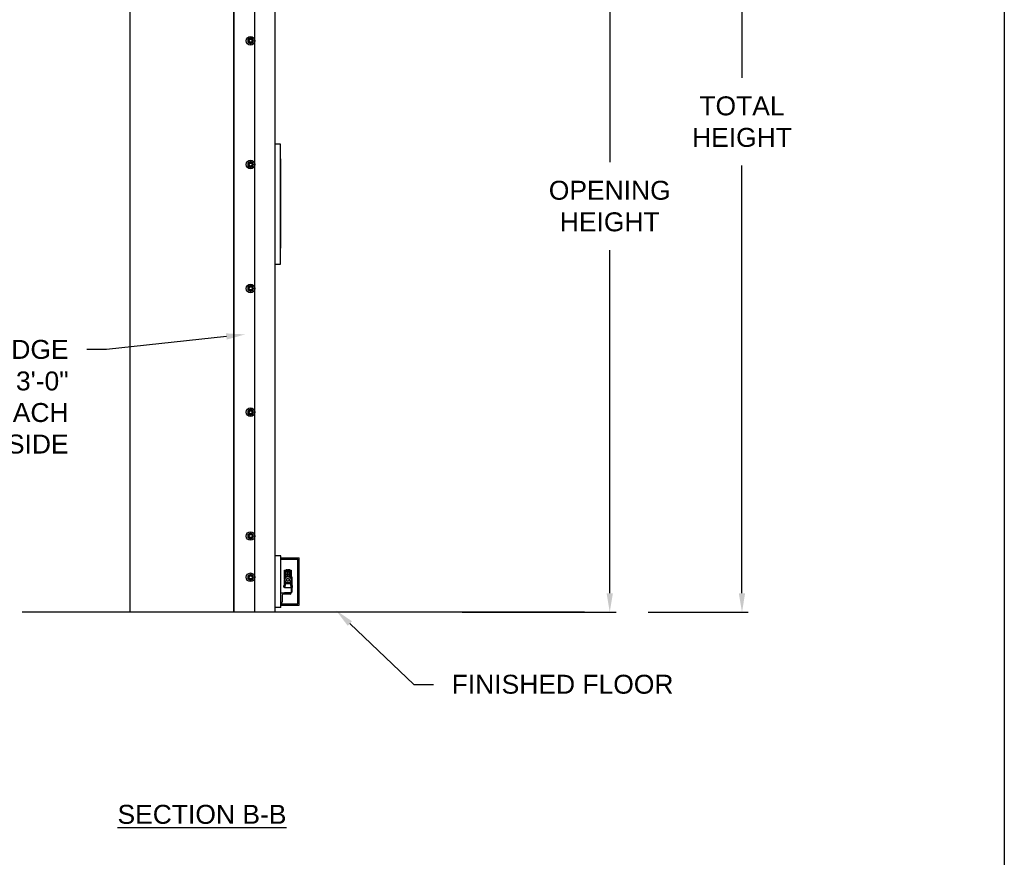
# Model space of a CAD drawing. Header units: inches. Extents: x 170 to 312, y 215 to 248.
# Tile 238 of 256: x 282.83 to 287.71, y 238.89 to 243.04. Entities that reach past the tile are written whole.
import ezdxf
from ezdxf import colors
from ezdxf.entities.mleader import LeaderData, LeaderLine
from ezdxf.math import Vec2, Vec3

# ---------------------------------------------------------------- set-up
doc = ezdxf.new("R2010")
doc.units = ezdxf.units.IN
doc.header["$LTSCALE"] = 0.25
doc.header["$MEASUREMENT"] = 0
doc.layers.add('ANNOTATIONS', color=1, linetype='Continuous')
doc.layers.add('MOTOR RH', color=7, linetype='Continuous')
doc.styles.add('ARIAL', font='arial.ttf', dxfattribs={"height": 0.09375})
doc.dimstyles.new('STANDARD$0', dxfattribs={"dimtxt": 0.09375, "dimasz": 0.09375, "dimexe": 0.03125, "dimexo": 0.046875, "dimgap": 0.09, "dimtad": 0, "dimtih": 1, "dimtoh": 1, "dimdec": 4, "dimzin": 0, "dimdsep": 46, "dimtxsty": 'ARIAL', "dimcen": 0.09, "dimadec": 0, "dimazin": 0, "dimtfac": 1, "dimtdec": 4, "dimtofl": 0, "dimtmove": 0, "dimatfit": 1, "dimfxl": 1, "dimtolj": 1, "dimtzin": 0, "dimarcsym": 0})

# ---------------------------------------------------------------- blocks, each defined once
blk = doc.blocks.new('*D63')
at = {"layer": 'ANNOTATIONS', "color": 0, "lineweight": -2, "transparency": 16777216}
for p, q in [((283.9429, 244.125), (285.7888, 244.125)), ((285.7576, 244.0313), (285.7576, 242.3317)), ((285.7576, 240.1972), (285.7576, 241.8968)), ((285.0271, 240.1034), (285.7888, 240.1034))]:
    blk.add_line(p, q, dxfattribs=at)
at = {"layer": 'ANNOTATIONS', "color": 0, "transparency": 16777216}
for points in [[(285.742, 244.0313), (285.7732, 244.0313), (285.7576, 244.125)], [(285.742, 240.1972), (285.7732, 240.1972), (285.7576, 240.1034)]]:
    blk.add_solid(points, dxfattribs=at)
at = {"layer": 'defpoints', "color": 0, "transparency": 16777216}
for p in [(283.896, 244.125), (284.9802, 240.1034), (285.7576, 240.1034)]:
    blk.add_point(p, dxfattribs=at)
at = {"layer": 'ANNOTATIONS', "color": 0, "transparency": 16777216, "insert": (285.7576, 242.1142), "char_height": 0.09375, "attachment_point": 5, "style": 'ARIAL'}
blk.add_mtext('\\A1;OPENING\\PHEIGHT', dxfattribs=at)
blk = doc.blocks.new('*D64')
at = {"layer": 'ANNOTATIONS', "color": 0, "lineweight": -2, "transparency": 16777216}
for p, q in [((283.9429, 244.961), (286.4438, 244.961)), ((286.4126, 244.8673), (286.4126, 242.7497)), ((286.4126, 240.1972), (286.4126, 242.3148)), ((285.9474, 240.1034), (286.4438, 240.1034))]:
    blk.add_line(p, q, dxfattribs=at)
at = {"layer": 'ANNOTATIONS', "color": 0, "transparency": 16777216}
for points in [[(286.3969, 244.8673), (286.4282, 244.8673), (286.4126, 244.961)], [(286.3969, 240.1972), (286.4282, 240.1972), (286.4126, 240.1034)]]:
    blk.add_solid(points, dxfattribs=at)
at = {"layer": 'defpoints', "color": 0, "transparency": 16777216}
for p in [(283.896, 244.961), (285.9005, 240.1034), (286.4126, 240.1034)]:
    blk.add_point(p, dxfattribs=at)
at = {"layer": 'ANNOTATIONS', "color": 0, "transparency": 16777216, "insert": (286.4126, 242.5322), "char_height": 0.09375, "attachment_point": 5, "style": 'ARIAL'}
blk.add_mtext('\\A1;TOTAL\\PHEIGHT', dxfattribs=at)

msp = doc.modelspace()

# ---------------------------------------------------------------- linework, layer by layer
at = {"layer": 'defpoints'}
msp.add_lwpolyline([(287.7119, 234.44685), (268.24203, 234.44685), (268.24203, 247.18196), (287.7119, 247.18196)], close=True, dxfattribs=at)
at = {"layer": 'MOTOR RH'}
for p, q in [((283.38036, 245.60178), (283.38036, 240.10342)), ((283.89599, 240.10342), (283.89599, 245.60178)), ((283.89781, 240.1061), (283.89781, 244.91339)), ((284.00001, 240.1061), (284.00001, 244.91339)), ((284.10007, 240.1061), (284.10007, 244.29598)), ((284.10007, 242.42313), (284.12502, 242.42313)), ((284.12502, 242.42313), (284.12502, 241.82565)), ((284.12502, 242.34939), (284.12609, 242.34939)), ((284.12609, 242.34939), (284.12609, 241.90655)), ((284.12715, 242.34513), (284.12609, 242.34513)), ((284.12715, 242.34513), (284.12715, 241.91081)), ((284.12502, 241.90655), (284.12609, 241.90655)), ((284.12715, 241.91081), (284.12609, 241.91081)), ((284.12502, 241.82565), (284.10007, 241.82565)), ((284.12891, 240.38302), (284.09911, 240.38302)), ((284.12891, 240.12754), (284.12891, 240.38302)), ((284.12891, 240.37238), (284.21872, 240.37238)), ((284.12891, 240.36597), (284.21231, 240.36597)), ((284.21231, 240.14459), (284.21231, 240.36597)), ((284.21872, 240.13819), (284.21872, 240.37238)), ((284.1468, 240.31177), (284.18033, 240.31177)), ((284.1468, 240.26706), (284.1468, 240.31177)), ((284.1468, 240.3047), (284.14814, 240.30507)), ((284.14814, 240.2909), (284.1468, 240.29101)), ((284.14814, 240.31177), (284.14814, 240.2909)), ((284.14814, 240.30507), (284.17899, 240.30507)), ((284.15217, 240.2909), (284.14814, 240.2909)), ((284.14948, 240.2909), (284.14948, 240.27326)), ((284.15954, 240.30373), (284.15217, 240.30507)), ((284.15217, 240.30507), (284.15217, 240.27646)), ((284.15954, 240.29032), (284.15217, 240.2909)), ((284.15619, 240.31513), (284.15284, 240.31177)), ((284.15619, 240.31513), (284.16021, 240.31513)), ((284.15954, 240.30373), (284.16759, 240.30373)), ((284.15954, 240.30373), (284.15954, 240.28044)), ((284.16759, 240.29032), (284.15954, 240.29032)), ((284.16021, 240.31513), (284.16357, 240.31177)), ((284.16692, 240.31513), (284.16357, 240.31177)), ((284.16692, 240.31513), (284.17094, 240.31513)), ((284.17496, 240.30507), (284.16759, 240.30373)), ((284.16759, 240.30373), (284.16759, 240.28044)), ((284.17496, 240.2909), (284.16759, 240.29032)), ((284.17094, 240.31513), (284.17429, 240.31177)), ((284.17496, 240.30507), (284.17496, 240.27646)), ((284.17899, 240.2909), (284.17496, 240.2909)), ((284.17765, 240.27326), (284.17765, 240.2909)), ((284.17899, 240.2909), (284.17899, 240.31177)), ((284.17899, 240.30507), (284.18033, 240.3047)), ((284.18033, 240.29101), (284.17899, 240.2909)), ((284.18033, 240.31177), (284.18033, 240.26706)), ((284.15435, 240.28013), (284.14513, 240.26417)), ((284.14513, 240.26417), (284.1476, 240.26417)), ((284.14513, 240.26417), (284.15435, 240.2482)), ((284.1468, 240.2246), (284.1468, 240.26127)), ((284.14948, 240.24606), (284.14798, 240.2246)), ((284.14948, 240.25507), (284.14948, 240.24606)), ((284.14948, 240.24606), (284.17765, 240.24606)), ((284.15435, 240.28013), (284.15558, 240.27799)), ((284.17278, 240.28013), (284.15435, 240.28013)), ((284.15558, 240.25034), (284.15435, 240.2482)), ((284.15435, 240.2482), (284.17278, 240.2482)), ((284.15954, 240.28044), (284.15846, 240.28013)), ((284.16867, 240.28013), (284.16759, 240.28044)), ((284.17278, 240.28013), (284.17155, 240.27799)), ((284.17278, 240.2482), (284.17155, 240.25034)), ((284.182, 240.26417), (284.17278, 240.28013)), ((284.17278, 240.2482), (284.182, 240.26417)), ((284.17765, 240.24606), (284.17765, 240.25507)), ((284.17915, 240.2246), (284.17765, 240.24606)), ((284.182, 240.26417), (284.17953, 240.26417)), ((284.18033, 240.27905), (284.18234, 240.27905)), ((284.18033, 240.26127), (284.18033, 240.20328)), ((284.18234, 240.27905), (284.18234, 240.20328)), ((284.12891, 240.19993), (284.18001, 240.19993)), ((284.17388, 240.19352), (284.14145, 240.19352)), ((284.14211, 240.23399), (284.14211, 240.22863)), ((284.18033, 240.2246), (284.1468, 240.2246)), ((284.1468, 240.19993), (284.1468, 240.20194)), ((284.1468, 240.20194), (284.17899, 240.20194)), ((284.18001, 240.19993), (284.18001, 240.19965)), ((284.18608, 240.23392), (284.18609, 240.23393)), ((284.12918, 240.14883), (284.12891, 240.14883)), ((284.12891, 240.14459), (284.21231, 240.14459)), ((284.13532, 240.18739), (284.13532, 240.15496)), ((285.63292, 240.10342), (282.84639, 240.10342)), ((283.89781, 240.1061), (284.10007, 240.1061)), ((284.12891, 240.12754), (284.09911, 240.12754)), ((284.12891, 240.13819), (284.21872, 240.13819))]:
    msp.add_line(p, q, dxfattribs=at)
at = {"layer": 'MOTOR RH', "flags": 128}
for points in [[(284.18645, 240.23193), (284.18643, 240.23193), (284.1864, 240.23192), (284.18637, 240.23192), (284.18632, 240.23192), (284.18627, 240.23191), (284.18621, 240.23191), (284.18615, 240.2319), (284.18608, 240.23189)], [(284.18608, 240.23072), (284.18615, 240.23072), (284.18621, 240.23071), (284.18627, 240.23071), (284.18632, 240.2307), (284.18637, 240.2307), (284.1864, 240.23069), (284.18643, 240.23069), (284.18645, 240.23069)]]:
    msp.add_lwpolyline(points, dxfattribs=at)
at = {"layer": 'MOTOR RH'}
for centre, radius in [((283.97872, 242.93341), 0.02129), ((283.97872, 242.93341), 0.01277), ((283.97872, 242.93341), 0.00852), ((283.97872, 242.93341), 0.0075), ((283.97872, 242.32026), 0.02129), ((283.97872, 242.32026), 0.01277), ((283.97872, 242.32026), 0.00852), ((283.97872, 242.32026), 0.0075), ((283.97872, 241.70711), 0.02129), ((283.97872, 241.70711), 0.01277), ((283.97872, 241.70711), 0.00852), ((283.97872, 241.70711), 0.0075), ((283.97872, 241.09396), 0.02129), ((283.97872, 241.09396), 0.01277), ((283.97872, 241.09396), 0.00852), ((283.97872, 241.09396), 0.0075), ((283.97872, 240.4808), 0.02129), ((283.97872, 240.4808), 0.01277), ((283.97872, 240.4808), 0.00852), ((283.97872, 240.4808), 0.0075), ((283.97872, 240.27642), 0.02129), ((283.97872, 240.27642), 0.01277), ((283.97872, 240.27642), 0.00852), ((283.97872, 240.27642), 0.0075), ((284.16357, 240.26417), 0.01597), ((284.16357, 240.26417), 0.00738), ((284.16357, 240.26417), 0.00671)]:
    msp.add_circle(centre, radius, dxfattribs=at)
for centre, radius, start, end in [((284.16357, 240.26417), 0.01676, 132.26959, 167.73041), ((284.16357, 240.26417), 0.01676, 192.26959, 227.73041), ((284.16357, 240.26417), 0.01676, 252.26959, 287.73041), ((284.16357, 240.26417), 0.01676, 12.26959, 47.73041), ((284.16357, 240.26417), 0.01676, 312.26959, 347.73041), ((284.14145, 240.18739), 0.00613, 90, 180), ((284.17388, 240.19965), 0.00613, 270, 0), ((284.17899, 240.20328), 0.00335, 270, 0), ((284.17899, 240.20328), 0.00134, 270, 0), ((284.18433, 240.23603), 0.000644, 35.78304, 90), ((284.18433, 240.22659), 0.000644, 270, 324.21696), ((284.17778, 240.23131), 0.00872, 17.52817, 35.78304), ((284.17778, 240.23131), 0.00872, 324.21696, 342.47183), ((284.17773, 240.23131), 0.00875, 4.05606, 17.36781), ((284.17568, 240.23131), 0.01042, 356.78781, 3.21219), ((284.17773, 240.23131), 0.00875, 342.63212, 355.944), ((284.19803, 240.24357), 0.01908, 231.2107, 231.27373), ((284.12918, 240.15496), 0.00613, 270, 0)]:
    msp.add_arc(centre, radius, start, end, dxfattribs=at)
for points, knots in [([(283.97233, 242.94448), (283.97144, 242.94396), (283.96962, 242.94291), (283.9675, 242.94169), (283.96629, 242.94099), (283.96594, 242.94079)], [0, 0, 0, 0, 0.4063029, 0.8272597, 1, 1, 1, 1]), ([(283.96594, 242.93341), (283.96594, 242.93358), (283.96594, 242.93469), (283.96594, 242.93675), (283.96594, 242.93903), (283.96594, 242.94035), (283.96594, 242.94079)], [0, 0, 0, 0, 0.0665057, 0.4352989, 0.8145616, 1, 1, 1, 1]), ([(283.96594, 242.92604), (283.96594, 242.92666), (283.96594, 242.92814), (283.96594, 242.9306), (283.96594, 242.93247), (283.96594, 242.93341)], [0, 0, 0, 0, 0.2654559, 0.628086, 1, 1, 1, 1]), ([(283.96594, 242.92604), (283.96694, 242.92547), (283.96896, 242.9243), (283.97117, 242.92302), (283.9723, 242.92237), (283.97233, 242.92235)], [0, 0, 0, 0, 0.4843391, 0.98632, 1, 1, 1, 1]), ([(283.97872, 242.94816), (283.97772, 242.94759), (283.9757, 242.94642), (283.97349, 242.94515), (283.97236, 242.94449), (283.97233, 242.94448)], [0, 0, 0, 0, 0.4843396, 0.98632, 1, 1, 1, 1]), ([(283.9851, 242.94448), (283.98421, 242.94499), (283.98239, 242.94604), (283.98027, 242.94727), (283.97907, 242.94796), (283.97872, 242.94816)], [0, 0, 0, 0, 0.40630307, 0.82725964, 1, 1, 1, 1]), ([(283.9851, 242.94448), (283.98421, 242.94499), (283.98239, 242.94604), (283.98027, 242.94727), (283.97907, 242.94796), (283.97872, 242.94816)], [0, 0, 0, 0, 0.4062953, 0.8272611, 1, 1, 1, 1]), ([(283.99149, 242.94079), (283.9905, 242.94136), (283.98847, 242.94253), (283.98627, 242.9438), (283.98513, 242.94446), (283.9851, 242.94448)], [0, 0, 0, 0, 0.4843391, 0.98632, 1, 1, 1, 1]), ([(283.99149, 242.94079), (283.9905, 242.94136), (283.98847, 242.94253), (283.98627, 242.9438), (283.98513, 242.94446), (283.9851, 242.94448)], [0, 0, 0, 0, 0.4843494, 0.9863201, 1, 1, 1, 1]), ([(283.9851, 242.92235), (283.986, 242.92287), (283.98782, 242.92392), (283.98993, 242.92514), (283.99114, 242.92584), (283.99149, 242.92604)], [0, 0, 0, 0, 0.4063026, 0.8272793, 1, 1, 1, 1]), ([(283.9851, 242.92235), (283.986, 242.92287), (283.98782, 242.92392), (283.98993, 242.92514), (283.99114, 242.92584), (283.99149, 242.92604)], [0, 0, 0, 0, 0.4062946, 0.8272804, 1, 1, 1, 1]), ([(283.99149, 242.93341), (283.99149, 242.93358), (283.99149, 242.93469), (283.99149, 242.93675), (283.99149, 242.93903), (283.99149, 242.94035), (283.99149, 242.94079)], [0, 0, 0, 0, 0.0665057, 0.4352989, 0.8145616, 1, 1, 1, 1]), ([(283.99149, 242.92604), (283.99149, 242.92666), (283.99149, 242.92814), (283.99149, 242.9306), (283.99149, 242.93247), (283.99149, 242.93341)], [0, 0, 0, 0, 0.2654559, 0.628086, 1, 1, 1, 1]), ([(283.99149, 242.92604), (283.99149, 242.92666), (283.99149, 242.92814), (283.99149, 242.9306), (283.99149, 242.93247), (283.99149, 242.93341)], [0, 0, 0, 0, 0.2654541, 0.6280925, 1, 1, 1, 1]), ([(283.97233, 242.92235), (283.97322, 242.92184), (283.97504, 242.92079), (283.97716, 242.91956), (283.97837, 242.91887), (283.97872, 242.91866)], [0, 0, 0, 0, 0.40629018, 0.82727519, 1, 1, 1, 1]), ([(283.97872, 242.91866), (283.97971, 242.91924), (283.98173, 242.9204), (283.98394, 242.92168), (283.98507, 242.92233), (283.9851, 242.92235)], [0, 0, 0, 0, 0.48432975, 0.98634069, 1, 1, 1, 1]), ([(283.97872, 242.91866), (283.97971, 242.91924), (283.98173, 242.9204), (283.98394, 242.92168), (283.98507, 242.92233), (283.9851, 242.92235)], [0, 0, 0, 0, 0.4843389, 0.9863397, 1, 1, 1, 1]), ([(283.97233, 242.33132), (283.97144, 242.33081), (283.96962, 242.32976), (283.9675, 242.32853), (283.96629, 242.32784), (283.96594, 242.32764)], [0, 0, 0, 0, 0.4063027, 0.8272695, 1, 1, 1, 1]), ([(283.96594, 242.32026), (283.96594, 242.32043), (283.96594, 242.32154), (283.96594, 242.3236), (283.96594, 242.32588), (283.96594, 242.3272), (283.96594, 242.32764)], [0, 0, 0, 0, 0.0665254, 0.43527, 0.8145456, 1, 1, 1, 1]), ([(283.96594, 242.31289), (283.96594, 242.31351), (283.96594, 242.31499), (283.96594, 242.31745), (283.96594, 242.31932), (283.96594, 242.32026)], [0, 0, 0, 0, 0.2654611, 0.6280578, 1, 1, 1, 1]), ([(283.96594, 242.31289), (283.96694, 242.31231), (283.96896, 242.31114), (283.97117, 242.30987), (283.9723, 242.30922), (283.97233, 242.3092)], [0, 0, 0, 0, 0.4843391, 0.98632, 1, 1, 1, 1]), ([(283.97872, 242.33501), (283.97772, 242.33444), (283.9757, 242.33327), (283.97349, 242.33199), (283.97236, 242.33134), (283.97233, 242.33132)], [0, 0, 0, 0, 0.4843346, 0.9863304, 1, 1, 1, 1]), ([(283.97233, 242.3092), (283.97322, 242.30868), (283.97504, 242.30763), (283.97716, 242.30641), (283.97837, 242.30571), (283.97872, 242.30551)], [0, 0, 0, 0, 0.4062965, 0.8272672, 1, 1, 1, 1]), ([(283.9851, 242.33132), (283.98421, 242.33184), (283.98239, 242.33289), (283.98027, 242.33411), (283.97907, 242.33481), (283.97872, 242.33501)], [0, 0, 0, 0, 0.4062967, 0.8272676, 1, 1, 1, 1]), ([(283.9851, 242.33132), (283.98421, 242.33184), (283.98239, 242.33289), (283.98027, 242.33411), (283.97907, 242.33481), (283.97872, 242.33501)], [0, 0, 0, 0, 0.406289, 0.8272691, 1, 1, 1, 1]), ([(283.97872, 242.30551), (283.97971, 242.30608), (283.98173, 242.30725), (283.98394, 242.30853), (283.98507, 242.30918), (283.9851, 242.3092)], [0, 0, 0, 0, 0.4843348, 0.9863303, 1, 1, 1, 1]), ([(283.97872, 242.30551), (283.97971, 242.30608), (283.98173, 242.30725), (283.98394, 242.30853), (283.98507, 242.30918), (283.9851, 242.3092)], [0, 0, 0, 0, 0.484344, 0.9863293, 1, 1, 1, 1]), ([(283.99149, 242.32764), (283.9905, 242.32821), (283.98847, 242.32938), (283.98627, 242.33065), (283.98513, 242.33131), (283.9851, 242.33132)], [0, 0, 0, 0, 0.4843289, 0.98632, 1, 1, 1, 1]), ([(283.99149, 242.32764), (283.9905, 242.32821), (283.98847, 242.32938), (283.98627, 242.33065), (283.98513, 242.33131), (283.9851, 242.33132)], [0, 0, 0, 0, 0.4843392, 0.9863201, 1, 1, 1, 1]), ([(283.9851, 242.3092), (283.986, 242.30971), (283.98782, 242.31077), (283.98993, 242.31199), (283.99114, 242.31268), (283.99149, 242.31289)], [0, 0, 0, 0, 0.4062924, 0.8272695, 1, 1, 1, 1]), ([(283.9851, 242.3092), (283.986, 242.30971), (283.98782, 242.31077), (283.98993, 242.31199), (283.99114, 242.31268), (283.99149, 242.31289)], [0, 0, 0, 0, 0.4062844, 0.8272706, 1, 1, 1, 1]), ([(283.99149, 242.32026), (283.99149, 242.32043), (283.99149, 242.32154), (283.99149, 242.3236), (283.99149, 242.32588), (283.99149, 242.3272), (283.99149, 242.32764)], [0, 0, 0, 0, 0.0665254, 0.43527, 0.8145456, 1, 1, 1, 1]), ([(283.99149, 242.31289), (283.99149, 242.31351), (283.99149, 242.31499), (283.99149, 242.31745), (283.99149, 242.31932), (283.99149, 242.32026)], [0, 0, 0, 0, 0.2654611, 0.6280578, 1, 1, 1, 1]), ([(283.99149, 242.31289), (283.99149, 242.31351), (283.99149, 242.31499), (283.99149, 242.31745), (283.99149, 242.31932), (283.99149, 242.32026)], [0, 0, 0, 0, 0.2654593, 0.6280643, 1, 1, 1, 1]), ([(283.97233, 241.71817), (283.97144, 241.71765), (283.96962, 241.7166), (283.9675, 241.71538), (283.96629, 241.71469), (283.96594, 241.71448)], [0, 0, 0, 0, 0.4062926, 0.8272597, 1, 1, 1, 1]), ([(283.96594, 241.70711), (283.96594, 241.70728), (283.96594, 241.70838), (283.96594, 241.71044), (283.96594, 241.71272), (283.96594, 241.71405), (283.96594, 241.71448)], [0, 0, 0, 0, 0.0665463, 0.4352904, 0.8145654, 1, 1, 1, 1]), ([(283.96594, 241.69973), (283.96594, 241.70036), (283.96594, 241.70184), (283.96594, 241.7043), (283.96594, 241.70616), (283.96594, 241.70711)], [0, 0, 0, 0, 0.2654613, 0.6280785, 1, 1, 1, 1]), ([(283.97872, 241.72186), (283.97772, 241.72129), (283.9757, 241.72012), (283.97349, 241.71884), (283.97236, 241.71819), (283.97233, 241.71817)], [0, 0, 0, 0, 0.4843397, 0.9863305, 1, 1, 1, 1]), ([(283.9851, 241.71817), (283.98421, 241.71869), (283.98239, 241.71974), (283.98027, 241.72096), (283.97907, 241.72166), (283.97872, 241.72186)], [0, 0, 0, 0, 0.4062928, 0.8272596, 1, 1, 1, 1]), ([(283.9851, 241.71817), (283.98421, 241.71869), (283.98239, 241.71974), (283.98027, 241.72096), (283.97907, 241.72166), (283.97872, 241.72186)], [0, 0, 0, 0, 0.406285, 0.8272611, 1, 1, 1, 1]), ([(283.99149, 241.71448), (283.9905, 241.71506), (283.98847, 241.71622), (283.98627, 241.7175), (283.98513, 241.71815), (283.9851, 241.71817)], [0, 0, 0, 0, 0.4843391, 0.9863305, 1, 1, 1, 1]), ([(283.99149, 241.71448), (283.9905, 241.71506), (283.98847, 241.71622), (283.98627, 241.7175), (283.98513, 241.71815), (283.9851, 241.71817)], [0, 0, 0, 0, 0.4843494, 0.9863306, 1, 1, 1, 1]), ([(283.99149, 241.70711), (283.99149, 241.70728), (283.99149, 241.70838), (283.99149, 241.71044), (283.99149, 241.71272), (283.99149, 241.71405), (283.99149, 241.71448)], [0, 0, 0, 0, 0.0665463, 0.4352904, 0.8145654, 1, 1, 1, 1]), ([(283.99149, 241.69973), (283.99149, 241.70036), (283.99149, 241.70184), (283.99149, 241.7043), (283.99149, 241.70616), (283.99149, 241.70711)], [0, 0, 0, 0, 0.2654613, 0.6280785, 1, 1, 1, 1]), ([(283.99149, 241.69973), (283.99149, 241.70036), (283.99149, 241.70184), (283.99149, 241.7043), (283.99149, 241.70616), (283.99149, 241.70711)], [0, 0, 0, 0, 0.2654595, 0.6280849, 1, 1, 1, 1]), ([(283.96594, 241.69973), (283.96694, 241.69916), (283.96896, 241.69799), (283.97117, 241.69672), (283.9723, 241.69606), (283.97233, 241.69605)], [0, 0, 0, 0, 0.484334, 0.9863304, 1, 1, 1, 1]), ([(283.97233, 241.69605), (283.97322, 241.69553), (283.97504, 241.69448), (283.97716, 241.69326), (283.97837, 241.69256), (283.97872, 241.69236)], [0, 0, 0, 0, 0.4063027, 0.827269, 1, 1, 1, 1]), ([(283.97872, 241.69236), (283.97971, 241.69293), (283.98173, 241.6941), (283.98394, 241.69537), (283.98507, 241.69603), (283.9851, 241.69605)], [0, 0, 0, 0, 0.4843298, 0.98632, 1, 1, 1, 1]), ([(283.97872, 241.69236), (283.97971, 241.69293), (283.98173, 241.6941), (283.98394, 241.69537), (283.98507, 241.69603), (283.9851, 241.69605)], [0, 0, 0, 0, 0.4843389, 0.986319, 1, 1, 1, 1]), ([(283.9851, 241.69605), (283.986, 241.69656), (283.98782, 241.69761), (283.98993, 241.69883), (283.99114, 241.69953), (283.99149, 241.69973)], [0, 0, 0, 0, 0.4062965, 0.8272677, 1, 1, 1, 1]), ([(283.9851, 241.69605), (283.986, 241.69656), (283.98782, 241.69761), (283.98993, 241.69883), (283.99114, 241.69953), (283.99149, 241.69973)], [0, 0, 0, 0, 0.4062885, 0.8272688, 1, 1, 1, 1]), ([(283.97233, 241.10502), (283.97144, 241.1045), (283.96962, 241.10345), (283.9675, 241.10223), (283.96629, 241.10153), (283.96594, 241.10133)], [0, 0, 0, 0, 0.4062996, 0.8272686, 1, 1, 1, 1]), ([(283.96594, 241.09396), (283.96594, 241.09412), (283.96594, 241.09523), (283.96594, 241.09729), (283.96594, 241.09957), (283.96594, 241.1009), (283.96594, 241.10133)], [0, 0, 0, 0, 0.0665352, 0.4352862, 0.8145477, 1, 1, 1, 1]), ([(283.96594, 241.08658), (283.96594, 241.0872), (283.96594, 241.08868), (283.96594, 241.09114), (283.96594, 241.09301), (283.96594, 241.09396)], [0, 0, 0, 0, 0.2654613, 0.6280785, 1, 1, 1, 1]), ([(283.96594, 241.08658), (283.96694, 241.08601), (283.96896, 241.08484), (283.97117, 241.08356), (283.9723, 241.08291), (283.97233, 241.08289)], [0, 0, 0, 0, 0.4843366, 0.9863252, 1, 1, 1, 1]), ([(283.97872, 241.10871), (283.97772, 241.10813), (283.9757, 241.10696), (283.97349, 241.10569), (283.97236, 241.10504), (283.97233, 241.10502)], [0, 0, 0, 0, 0.4843371, 0.9863252, 1, 1, 1, 1]), ([(283.97233, 241.08289), (283.97322, 241.08238), (283.97504, 241.08133), (283.97716, 241.0801), (283.97837, 241.07941), (283.97872, 241.07921)], [0, 0, 0, 0, 0.4062996, 0.8272681, 1, 1, 1, 1]), ([(283.9851, 241.10502), (283.98421, 241.10553), (283.98239, 241.10658), (283.98027, 241.10781), (283.97907, 241.1085), (283.97872, 241.10871)], [0, 0, 0, 0, 0.40629469, 0.8272685, 1, 1, 1, 1]), ([(283.9851, 241.10502), (283.98421, 241.10553), (283.98239, 241.10658), (283.98027, 241.10781), (283.97907, 241.1085), (283.97872, 241.10871)], [0, 0, 0, 0, 0.4062869, 0.82727, 1, 1, 1, 1]), ([(283.97872, 241.07921), (283.97971, 241.07978), (283.98173, 241.08095), (283.98394, 241.08222), (283.98507, 241.08288), (283.9851, 241.08289)], [0, 0, 0, 0, 0.4843323, 0.9863252, 1, 1, 1, 1]), ([(283.97872, 241.07921), (283.97971, 241.07978), (283.98173, 241.08095), (283.98394, 241.08222), (283.98507, 241.08288), (283.9851, 241.08289)], [0, 0, 0, 0, 0.4843415, 0.9863242, 1, 1, 1, 1]), ([(283.99149, 241.10133), (283.9905, 241.1019), (283.98847, 241.10307), (283.98627, 241.10435), (283.98513, 241.105), (283.9851, 241.10502)], [0, 0, 0, 0, 0.4843315, 0.9863252, 1, 1, 1, 1]), ([(283.99149, 241.10133), (283.9905, 241.1019), (283.98847, 241.10307), (283.98627, 241.10435), (283.98513, 241.105), (283.9851, 241.10502)], [0, 0, 0, 0, 0.4843418, 0.9863253, 1, 1, 1, 1]), ([(283.9851, 241.08289), (283.986, 241.08341), (283.98782, 241.08446), (283.98993, 241.08568), (283.99114, 241.08638), (283.99149, 241.08658)], [0, 0, 0, 0, 0.4062945, 0.8272686, 1, 1, 1, 1]), ([(283.9851, 241.08289), (283.986, 241.08341), (283.98782, 241.08446), (283.98993, 241.08568), (283.99114, 241.08638), (283.99149, 241.08658)], [0, 0, 0, 0, 0.40628648, 0.82726969, 1, 1, 1, 1]), ([(283.99149, 241.09396), (283.99149, 241.09412), (283.99149, 241.09523), (283.99149, 241.09729), (283.99149, 241.09957), (283.99149, 241.1009), (283.99149, 241.10133)], [0, 0, 0, 0, 0.0665352, 0.4352862, 0.8145477, 1, 1, 1, 1]), ([(283.99149, 241.08658), (283.99149, 241.0872), (283.99149, 241.08868), (283.99149, 241.09114), (283.99149, 241.09301), (283.99149, 241.09396)], [0, 0, 0, 0, 0.2654613, 0.6280785, 1, 1, 1, 1]), ([(283.99149, 241.08658), (283.99149, 241.0872), (283.99149, 241.08868), (283.99149, 241.09114), (283.99149, 241.09301), (283.99149, 241.09396)], [0, 0, 0, 0, 0.2654595, 0.6280849, 1, 1, 1, 1]), ([(283.97233, 240.49186), (283.97144, 240.49135), (283.96962, 240.4903), (283.9675, 240.48908), (283.96629, 240.48838), (283.96594, 240.48818)], [0, 0, 0, 0, 0.40629704, 0.82726861, 1, 1, 1, 1]), ([(283.96594, 240.4808), (283.96594, 240.48097), (283.96594, 240.48208), (283.96594, 240.48414), (283.96594, 240.48642), (283.96594, 240.48774), (283.96594, 240.48818)], [0, 0, 0, 0, 0.0665355, 0.4352832, 0.8145516, 1, 1, 1, 1]), ([(283.97872, 240.49555), (283.97772, 240.49498), (283.9757, 240.49381), (283.97349, 240.49254), (283.97236, 240.49188), (283.97233, 240.49186)], [0, 0, 0, 0, 0.4843346, 0.9863252, 1, 1, 1, 1]), ([(283.9851, 240.49186), (283.98421, 240.49238), (283.98239, 240.49343), (283.98027, 240.49465), (283.97907, 240.49535), (283.97872, 240.49555)], [0, 0, 0, 0, 0.4062973, 0.8272685, 1, 1, 1, 1]), ([(283.9851, 240.49186), (283.98421, 240.49238), (283.98239, 240.49343), (283.98027, 240.49465), (283.97907, 240.49535), (283.97872, 240.49555)], [0, 0, 0, 0, 0.4062895, 0.82727, 1, 1, 1, 1]), ([(283.99149, 240.48818), (283.9905, 240.48875), (283.98847, 240.48992), (283.98627, 240.49119), (283.98513, 240.49185), (283.9851, 240.49186)], [0, 0, 0, 0, 0.484334, 0.9863252, 1, 1, 1, 1]), ([(283.99149, 240.48818), (283.9905, 240.48875), (283.98847, 240.48992), (283.98627, 240.49119), (283.98513, 240.49185), (283.9851, 240.49186)], [0, 0, 0, 0, 0.4843443, 0.9863253, 1, 1, 1, 1]), ([(283.99149, 240.4808), (283.99149, 240.48097), (283.99149, 240.48208), (283.99149, 240.48414), (283.99149, 240.48642), (283.99149, 240.48774), (283.99149, 240.48818)], [0, 0, 0, 0, 0.0665355, 0.4352832, 0.8145516, 1, 1, 1, 1]), ([(283.96594, 240.47343), (283.96594, 240.47405), (283.96594, 240.47553), (283.96594, 240.47799), (283.96594, 240.47986), (283.96594, 240.4808)], [0, 0, 0, 0, 0.2654613, 0.6280733, 1, 1, 1, 1]), ([(283.96594, 240.47343), (283.96694, 240.47285), (283.96896, 240.47169), (283.97117, 240.47041), (283.9723, 240.46976), (283.97233, 240.46974)], [0, 0, 0, 0, 0.4843328, 0.9863252, 1, 1, 1, 1]), ([(283.97233, 240.46974), (283.97322, 240.46922), (283.97504, 240.46817), (283.97716, 240.46695), (283.97837, 240.46625), (283.97872, 240.46605)], [0, 0, 0, 0, 0.4062945, 0.8272656, 1, 1, 1, 1]), ([(283.97872, 240.46605), (283.97971, 240.46663), (283.98173, 240.46779), (283.98394, 240.46907), (283.98507, 240.46972), (283.9851, 240.46974)], [0, 0, 0, 0, 0.4843348, 0.9863278, 1, 1, 1, 1]), ([(283.97872, 240.46605), (283.97971, 240.46663), (283.98173, 240.46779), (283.98394, 240.46907), (283.98507, 240.46972), (283.9851, 240.46974)], [0, 0, 0, 0, 0.484344, 0.9863268, 1, 1, 1, 1]), ([(283.9851, 240.46974), (283.986, 240.47026), (283.98782, 240.47131), (283.98993, 240.47253), (283.99114, 240.47322), (283.99149, 240.47343)], [0, 0, 0, 0, 0.406296, 0.8272666, 1, 1, 1, 1]), ([(283.9851, 240.46974), (283.986, 240.47026), (283.98782, 240.47131), (283.98993, 240.47253), (283.99114, 240.47322), (283.99149, 240.47343)], [0, 0, 0, 0, 0.4062881, 0.8272677, 1, 1, 1, 1]), ([(283.99149, 240.47343), (283.99149, 240.47405), (283.99149, 240.47553), (283.99149, 240.47799), (283.99149, 240.47986), (283.99149, 240.4808)], [0, 0, 0, 0, 0.2654613, 0.6280733, 1, 1, 1, 1]), ([(283.99149, 240.47343), (283.99149, 240.47405), (283.99149, 240.47553), (283.99149, 240.47799), (283.99149, 240.47986), (283.99149, 240.4808)], [0, 0, 0, 0, 0.2654594, 0.6280798, 1, 1, 1, 1]), ([(283.97872, 240.29117), (283.97772, 240.29059), (283.9757, 240.28943), (283.97349, 240.28815), (283.97236, 240.2875), (283.97233, 240.28748)], [0, 0, 0, 0, 0.4843437, 0.9863253, 1, 1, 1, 1]), ([(283.9851, 240.28748), (283.98421, 240.288), (283.98239, 240.28905), (283.98027, 240.29027), (283.97907, 240.29097), (283.97872, 240.29117)], [0, 0, 0, 0, 0.4062895, 0.8272688, 1, 1, 1, 1]), ([(283.97233, 240.28748), (283.97144, 240.28696), (283.96962, 240.28591), (283.9675, 240.28469), (283.96629, 240.284), (283.96594, 240.28379)], [0, 0, 0, 0, 0.40628846, 0.82726867, 1, 1, 1, 1]), ([(283.96594, 240.27642), (283.96594, 240.27659), (283.96594, 240.27769), (283.96594, 240.27975), (283.96594, 240.28203), (283.96594, 240.28336), (283.96594, 240.28379)], [0, 0, 0, 0, 0.0665305, 0.4352817, 0.8145511, 1, 1, 1, 1]), ([(283.96594, 240.26904), (283.96594, 240.26967), (283.96594, 240.27114), (283.96594, 240.27361), (283.96594, 240.27547), (283.96594, 240.27642)], [0, 0, 0, 0, 0.2654596, 0.6280786, 1, 1, 1, 1]), ([(283.96594, 240.26904), (283.96694, 240.26847), (283.96896, 240.2673), (283.97117, 240.26603), (283.9723, 240.26537), (283.97233, 240.26536)], [0, 0, 0, 0, 0.4843446, 0.9863259, 1, 1, 1, 1]), ([(283.97233, 240.26536), (283.97322, 240.26484), (283.97504, 240.26379), (283.97716, 240.26257), (283.97837, 240.26187), (283.97872, 240.26167)], [0, 0, 0, 0, 0.4062895, 0.8272688, 1, 1, 1, 1]), ([(283.97872, 240.26167), (283.97971, 240.26224), (283.98173, 240.26341), (283.98394, 240.26468), (283.98507, 240.26534), (283.9851, 240.26536)], [0, 0, 0, 0, 0.4843443, 0.9863259, 1, 1, 1, 1]), ([(283.99149, 240.28379), (283.9905, 240.28437), (283.98847, 240.28553), (283.98627, 240.28681), (283.98513, 240.28746), (283.9851, 240.28748)], [0, 0, 0, 0, 0.4843438, 0.9863266, 1, 1, 1, 1]), ([(283.9851, 240.26536), (283.986, 240.26587), (283.98782, 240.26692), (283.98993, 240.26814), (283.99114, 240.26884), (283.99149, 240.26904)], [0, 0, 0, 0, 0.4062888, 0.8272688, 1, 1, 1, 1]), ([(283.99149, 240.27642), (283.99149, 240.27659), (283.99149, 240.27769), (283.99149, 240.27975), (283.99149, 240.28203), (283.99149, 240.28336), (283.99149, 240.28379)], [0, 0, 0, 0, 0.0665305, 0.4352817, 0.8145511, 1, 1, 1, 1]), ([(283.99149, 240.26904), (283.99149, 240.26967), (283.99149, 240.27114), (283.99149, 240.27361), (283.99149, 240.27547), (283.99149, 240.27642)], [0, 0, 0, 0, 0.2654596, 0.6280786, 1, 1, 1, 1]), ([(284.16147, 240.25719), (284.16153, 240.25721), (284.1621, 240.25742), (284.16335, 240.25753), (284.16472, 240.25749), (284.16538, 240.25725), (284.16552, 240.2572)], [0, 0, 0, 0, 0.054228, 0.4668722, 0.8814806, 1, 1, 1, 1])]:
    msp.add_open_spline(points, degree=3, knots=knots, dxfattribs=at)
for points in [[(284.1468, 240.23399), (284.14211, 240.23399)], [(284.14211, 240.22863), (284.1468, 240.22863)], [(284.18433, 240.23667), (284.18234, 240.23667)], [(284.18234, 240.22594), (284.18433, 240.22594)]]:
    msp.add_open_spline(points, degree=1, dxfattribs=at)

# ---------------------------------------------------------------- texts
at = {"layer": 'ANNOTATIONS', "insert": (283.73779, 239.1495), "char_height": 0.09375, "width": 1.3823677, "attachment_point": 2, "style": 'ARIAL'}
msp.add_mtext('{\\LSECTION B-B}', dxfattribs=at)

# ---------------------------------------------------------------- dimensions: what is measured, and where the dimension line sits
at = {"layer": 'ANNOTATIONS'}
for base, p1, p2, text, picture, middle in [((286.41256, 240.10342), (283.89599, 244.96103), (285.90052, 240.10342), 'TOTAL\\PHEIGHT', '*D64', (286.41256, 242.53223)), ((285.75758, 240.10342), (283.89599, 244.12505), (284.98018, 240.10342), 'OPENING\\PHEIGHT', '*D63', (285.75758, 242.11424))]:
    dim = msp.add_linear_dim(base=base, p1=p1, p2=p2, angle=90, text=text, dimstyle='STANDARD$0', dxfattribs=at)
    dim.commit()
    dim.dimension.update_dxf_attribs({"geometry": picture, "text_midpoint": middle})

# ---------------------------------------------------------------- leaders
ml = msp.add_multileader_mtext('Standard', dxfattribs=at)
ml.set_content('1/2" WEDGE ANCHOR 3\'-0" O.C. MAX EACH SIDE', color=256, style='ARIAL')
ml.set_leader_properties()
ml.build(insert=Vec2(0, 0))
ml.multileader.update_dxf_attribs({"dogleg_length": 0.36, "arrow_head_size": 0.09375})
ctx = ml.context
ctx.base_point, ctx.char_height, ctx.arrow_head_size, ctx.landing_gap_size, ctx.plane_origin = Vec3(282.0144, 241.40422), 0.09375, 0.09375, 0.09, Vec3(281.11579, 240.97099)
ctx.text_align_type = 2
notes = []
notes.append((ctx, [(1, (1, 1, 0), (283.26516, 241.40422), (-1, 0), 0.09796, [(0, [(283.95184, 241.47917)], 0, [])])]))
ctx.mtext.insert, ctx.mtext.width, ctx.mtext.alignment, ctx.mtext.flow_direction = Vec3(283.0772, 241.45189), 1.0237808, 3, 5
ml = msp.add_multileader_mtext('Standard', dxfattribs=at)
ml.set_content('FINISHED FLOOR', color=256, style='ARIAL')
ml.set_leader_properties()
ml.build(insert=Vec2(0, 0))
ml.multileader.update_dxf_attribs({"dogleg_length": 0.36, "arrow_head_size": 0.09375})
ctx = ml.context
ctx.base_point, ctx.char_height, ctx.arrow_head_size, ctx.landing_gap_size, ctx.plane_origin = Vec3(284.88459, 239.74611), 0.09375, 0.09375, 0.09, Vec3(284.09955, 239.31288)
notes.append((ctx, [(0, (1, 1, 0), (284.78663, 239.74611), (1, 0), 0.09796, [(0, [(284.40246, 240.11218)], 0, [])])]))
ctx.mtext.insert, ctx.mtext.flow_direction = Vec3(284.97459, 239.79378), 5
for ctx, leaders in notes:
    for number, flags, end, landing, length, lines in leaders:
        leader = LeaderData()
        leader.index, (leader.has_last_leader_line, leader.has_dogleg_vector, leader.attachment_direction) = number, flags
        leader.last_leader_point, leader.dogleg_vector, leader.dogleg_length = Vec3(end), Vec3(landing), length
        for number, points, colour, breaks in lines:
            line = LeaderLine()
            line.index, line.vertices, line.color, line.breaks = number, Vec3.list(points), colors.encode_raw_color(colour), breaks
            leader.lines.append(line)
        ctx.leaders.append(leader)

doc.saveas('drawing.dxf')
